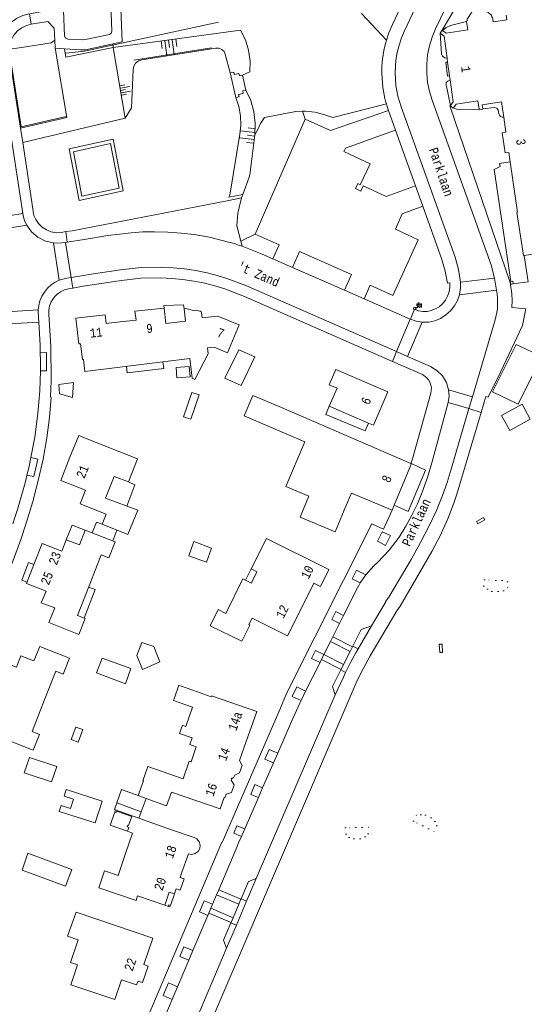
# Model space of a CAD drawing. Header units: metres. Extents: x 196790 to 198335, y 354523 to 356036.
# Tile 35 of 108: x 197560 to 197660, y 354627 to 354822. Entities that reach past the tile are written whole.
import ezdxf

# ---------------------------------------------------------------- set-up
doc = ezdxf.new("R2010")
doc.units = ezdxf.units.M
doc.linetypes.add('DGN Style 1', pattern=[1.160006, 0.00193, -1.158076])
doc.linetypes.add('DGN Style 2', pattern=[186.027128, 111.616277, -74.410851])
for name, color, linetype, lineweight in [('afdak', 252, 'DGN Style 2', 18), ('bij- of bedrijfsgebouw', 252, 'Continuous', 18), ('carport', 252, 'Continuous', 18), ('cultuurscheiding', 252, 'Continuous', 18), ('functiescheiding', 252, 'Continuous', 18), ('heg of haag', 252, 'Continuous', 18), ('hoofdgebouw', 252, 'Continuous', 18), ('hoofdgebouw maaiveld', 252, 'Continuous', 18), ('huisnummer BAG', 252, 'Continuous', 18), ('kant asfaltverharding', 252, 'Continuous', 18), ('kant klinkerverharding', 252, 'Continuous', 18), ('kant muur (extern)', 252, 'Continuous', 18), ('kant tegelverharding', 252, 'Continuous', 18), ('overbouw', 252, 'Continuous', 18), ('overig WOZ', 252, 'DGN Style 1', 18), ('raster', 252, 'Continuous', 18), ('straatnaam', 252, 'Continuous', 18), ('straatnaambord', 252, 'Continuous', 18), ('T22_berm', 252, 'DGN Style 2', 18), ('taludlijn', 252, 'Continuous', 18), ('taludsymbool', 252, 'Continuous', 18), ('toegangstrap', 252, 'Continuous', 18), ('tuinhuis', 252, 'DGN Style 2', 18), ('vlakafsluiter grijs', 252, 'DGN Style 2', 18), ('vlakafsluiter groen', 252, 'DGN Style 2', 18), ('zwembad', 252, 'DGN Style 2', 18)]:
    doc.layers.add(name, color=color, linetype=linetype, lineweight=lineweight)
doc.styles.add('Style-Courier New', font='cour.ttf')
doc.styles.add('Style-simplex', font='simplex.shx')

# ---------------------------------------------------------------- blocks, each defined once
blk = doc.blocks.new('S435')
at = {"layer": 'straatnaambord', "color": 7, "linetype": 'Continuous', "lineweight": 0}
blk.add_circle((0, 0), 0.263, dxfattribs=at)
blk.add_circle((0, 0), 0.263, dxfattribs=at)
at = {"layer": 'straatnaambord', "color": 7, "linetype": 'Continuous', "lineweight": 0, "style": 'Style-simplex', "width": 0.428569}
blk.add_text('stn', height=1.05, dxfattribs=at).set_placement((0.32, 0.18))
blk = doc.blocks.new('TA')
at = {"layer": 'taludsymbool', "linetype": 'Continuous', "lineweight": 0}
for p, q in [((-0.5, 0), (-0.5, -0.5)), ((-0.25, 0), (-0.25, -1)), ((0, 0), (0, -0.5)), ((0.25, 0), (0.25, -1)), ((0.5, 0), (0.5, -0.5))]:
    blk.add_line(p, q, dxfattribs=at)

msp = doc.modelspace()

# ---------------------------------------------------------------- linework, layer by layer
at = {"layer": 'afdak'}
for p, q in [((197592.76, 354743.623), (197594.418, 354748.463)), ((197595.856, 354747.971), (197594.198, 354743.131)), ((197594.418, 354748.463), (197595.856, 354747.971)), ((197594.198, 354743.131), (197592.76, 354743.623)), ((197606.169, 354713.467), (197605.026, 354711.233)), ((197570.49, 354679.606), (197571.397, 354682.103)), ((197571.397, 354682.103), (197572.789, 354681.598)), ((197572.789, 354681.598), (197571.883, 354679.101)), ((197571.883, 354679.101), (197570.49, 354679.606)), ((197579.114, 354665.237), (197579.264, 354665.661)), ((197584.363, 354665.315), (197583.912, 354664.016))]:
    msp.add_line(p, q, dxfattribs=at)
at = {"layer": 'afdak', "flags": 128}
for points in [[(197658.648, 354757.929), (197663.764, 354755.565), (197659.076, 354746.113), (197653.982, 354748.538), (197658.648, 354757.929)], [(197588.661, 354754.546), (197588.818, 354753.217), (197581.57, 354752.362), (197581.421, 354753.624)], [(197621.638, 354745.697), (197620.965, 354744.059), (197628.759, 354740.836), (197629.397, 354742.373)], [(197637.901, 354734.328), (197640.716, 354733.06), (197637.253, 354724.828), (197634.51, 354726.079)], [(197581.805, 354730.692), (197583.085, 354730.16), (197581.53, 354725.901)], [(197652.218, 354723.626), (197652.479, 354723.195), (197651.087, 354722.4), (197650.827, 354722.837), (197652.218, 354723.626)], [(197569.509, 354719.245), (197570.643, 354722.159), (197573.256, 354721.14)], [(197563.097, 354714.356), (197562.029, 354714.756), (197560.694, 354711.197), (197561.705, 354710.818)], [(197573.95, 354709.869), (197575.235, 354709.374), (197573.052, 354703.703)], [(197644.087, 354696.902), (197643.521, 354696.904), (197643.418, 354698.553), (197643.994, 354698.559), (197644.087, 354696.902)], [(197579.496, 354667.085), (197579.036, 354665.749), (197579.264, 354665.661)], [(197579.114, 354665.237), (197578.196, 354662.644), (197581.608, 354661.436)]]:
    msp.add_lwpolyline(points, dxfattribs=at)
at = {"layer": 'bij- of bedrijfsgebouw', "flags": 128}
for points in [[(197604.189, 354749.804), (197606.9, 354755.49), (197603.695, 354756.909), (197600.948, 354751.257), (197604.189, 354749.804)], [(197617.538, 354727.762), (197615.843, 354723.732), (197622.783, 354720.812), (197624.46, 354724.797)], [(197575.465, 354692.875), (197576.595, 354695.789), (197582.285, 354693.727), (197581.212, 354690.68), (197575.465, 354692.875)], [(197561.175, 354673.028), (197562.179, 354676.088), (197567.604, 354674.308), (197566.601, 354671.249), (197561.175, 354673.028)], [(197563.453, 354652.735), (197560.736, 354653.691), (197561.864, 354657.067), (197564.696, 354656.053)], [(197564.696, 354656.053), (197570.591, 354653.846), (197569.348, 354650.528), (197563.453, 354652.735)]]:
    msp.add_lwpolyline(points, dxfattribs=at)
at = {"layer": 'carport'}
for p, q in [((197578.741, 354719.002), (197579.537, 354721.131)), ((197579.496, 354667.085), (197580.429, 354669.714)), ((197580.429, 354669.714), (197583.748, 354668.507)), ((197584.363, 354665.315), (197579.496, 354667.085)), ((197585.316, 354667.937), (197584.363, 354665.315))]:
    msp.add_line(p, q, dxfattribs=at)
at = {"layer": 'carport', "flags": 128}
for points in [[(197588.919, 354765.177), (197588.866, 354765.674), (197592.753, 354765.837), (197592.852, 354765.023)], [(197576.594, 354722.308), (197575.494, 354722.748), (197574.636, 354720.602)]]:
    msp.add_lwpolyline(points, dxfattribs=at)
at = {"layer": 'cultuurscheiding'}
msp.add_line((197604.333, 354777.442), (197604.083, 354778.417), dxfattribs=at)
at = {"layer": 'cultuurscheiding', "flags": 128}
for points in [[(197560.644, 354816.82), (197566.535, 354817.76), (197567.229, 354818.278)], [(197616.304, 354804.193), (197616.891, 354804.208), (197618.756, 354804.019), (197620.583, 354803.595), (197622.327, 354802.949), (197632.945, 354805.705)], [(197606.853, 354799.546), (197607.382, 354800.45), (197607.988, 354801.758), (197608.772, 354802.947), (197615.031, 354804.16), (197616.304, 354804.193)], [(197604.083, 354778.417), (197603.298, 354781.483), (197603.494, 354784.018)]]:
    msp.add_lwpolyline(points, dxfattribs=at)
at = {"layer": 'functiescheiding'}
for p, q in [((197554.368, 354780.423), (197561.657, 354781.595)), ((197566.935, 354778.09), (197568.108, 354770.709)), ((197654.794, 354768.704), (197647.432, 354767.838)), ((197563.919, 354764.799), (197556.771, 354764.388)), ((197640.036, 354762.388), (197637.164, 354755.58)), ((197650.001, 354747.555), (197645.282, 354748.954)), ((197621.869, 354699.032), (197625.761, 354697.084)), ((197624.449, 354694.49), (197620.577, 354696.454)), ((197603.719, 354646.969), (197599.3, 354648.819)), ((197598.166, 354646.165), (197602.584, 354644.292))]:
    msp.add_line(p, q, dxfattribs=at)
at = {"layer": 'heg of haag'}
for p, q in [((197570.663, 354780.463), (197601.381, 354786.455)), ((197601.381, 354786.455), (197604.216, 354787.008))]:
    msp.add_line(p, q, dxfattribs=at)
at = {"layer": 'heg of haag', "flags": 128}
for points in [[(197569.426, 354815.722), (197573.097, 354816.101), (197599.645, 354821.893)], [(197560.644, 354816.82), (197558.245, 354816.506), (197558.285, 354815.554), (197560.555, 354801.144), (197569.483, 354803.14)]]:
    msp.add_lwpolyline(points, dxfattribs=at)
at = {"layer": 'hoofdgebouw'}
for p, q in [((197644.023, 354820.283), (197644.072, 354820.247)), ((197644.981, 354814.706), (197645.09, 354813.911)), ((197645.09, 354813.911), (197645.459, 354811.229)), ((197645.459, 354811.229), (197645.567, 354810.445)), ((197656.139, 354803.428), (197656.202, 354803.008)), ((197593.146, 354762.612), (197592.852, 354765.023)), ((197588.648, 354754.544), (197581.193, 354753.595)), ((197594.02, 354755.164), (197588.648, 354754.544)), ((197611.703, 354745.667), (197637.829, 354734.359)), ((197621.638, 354745.697), (197629.397, 354742.373)), ((197637.901, 354734.328), (197634.51, 354726.079)), ((197637.829, 354734.359), (197637.901, 354734.328)), ((197573.307, 354729.064), (197572.221, 354726.361)), ((197613.049, 354729.822), (197617.599, 354727.908)), ((197617.599, 354727.908), (197617.538, 354727.762)), ((197634.51, 354726.079), (197634.103, 354725.088)), ((197624.46, 354724.797), (197624.54, 354724.988)), ((197576.594, 354722.308), (197581.714, 354720.26)), ((197590.921, 354687.887), (197591.796, 354690.376)), ((197592.169, 354690.245), (197591.796, 354690.376)), ((197592.169, 354690.245), (197594.6, 354689.39)), ((197593.172, 354682.228), (197594.505, 354686.021)), ((197583.748, 354668.507), (197585.316, 354667.937)), ((197582.526, 354664.507), (197582.469, 354664.346)), ((197583.912, 354664.016), (197582.526, 354664.507))]:
    msp.add_line(p, q, dxfattribs=at)
at = {"layer": 'hoofdgebouw', "flags": 128}
for points in [[(197648.842, 354822.02), (197648.832, 354822.092), (197648.984, 354822.124), (197648.953, 354822.487), (197650.104, 354824.167), (197652.19, 354824.495), (197653.763, 354823.248), (197653.826, 354822.83), (197654.001, 354822.889), (197654.008, 354822.836)], [(197654.008, 354822.836), (197654.126, 354821.918), (197656.842, 354822.333), (197656.715, 354823.241)], [(197644.072, 354820.247), (197644.8, 354819.709), (197649.08, 354820.383), (197648.842, 354822.02)], [(197643.643, 354819.66), (197643.581, 354819.706), (197644.023, 354820.283)], [(197643.643, 354819.66), (197644.372, 354819.129), (197644.981, 354814.706)], [(197645.567, 354810.445), (197646.17, 354806.06), (197645.67, 354805.358)], [(197645.634, 354805.275), (197645.619, 354805.287), (197645.67, 354805.358)], [(197646.24, 354804.861), (197646.206, 354804.814), (197645.634, 354805.275)], [(197651.367, 354804.595), (197651.108, 354806.246), (197646.767, 354805.597), (197646.24, 354804.861)], [(197656.139, 354803.428), (197655.745, 354806.051), (197651.945, 354805.487), (197652.073, 354804.686)], [(197652.073, 354804.686), (197652.083, 354804.622), (197651.38, 354804.51), (197651.367, 354804.595)], [(197656.202, 354803.008), (197656.65, 354800.031), (197655.897, 354799.901), (197656.498, 354795.94), (197657.221, 354796.053), (197657.497, 354794.177)], [(197660.237, 354775.626), (197660.107, 354775.606), (197658.828, 354784.148), (197658.971, 354784.169), (197657.497, 354794.177)], [(197690.715, 354780.293), (197690.661, 354780.285), (197690.624, 354780.532), (197668.57, 354777.155), (197668.608, 354776.908), (197660.237, 354775.626)], [(197580.203, 354762.459), (197583.343, 354762.812), (197583.116, 354764.54), (197588.919, 354765.177), (197589.241, 354762.139), (197593.15, 354762.582), (197593.146, 354762.612)], [(197592.852, 354765.023), (197593.171, 354765.072), (197594.726, 354764.705), (197595.036, 354764.745), (197596.014, 354764.569), (197596.22, 354764.457), (197596.321, 354764.245), (197596.449, 354763.247), (197599.564, 354763.572), (197603.753, 354761.86), (197601.476, 354756.322), (197598.782, 354757.399), (197597.492, 354757.309), (197597.614, 354756.123), (197595.002, 354751.048), (197594.452, 354751.298), (197594.02, 354755.164)], [(197580.203, 354762.459), (197577.39, 354762.142), (197577.193, 354763.831), (197571.422, 354763.158), (197572.016, 354758.063), (197572.344, 354758.101), (197572.698, 354754.95), (197572.897, 354754.973)], [(197581.193, 354753.595), (197573.182, 354752.576), (197572.897, 354754.973)], [(197629.397, 354742.373), (197630.407, 354741.94), (197633.26, 354748.598), (197622.901, 354753.02), (197621.615, 354749.941)], [(197621.615, 354749.941), (197623.184, 354749.286), (197621.638, 354745.697)], [(197609.972, 354741.584), (197604.739, 354743.804), (197606.452, 354747.842), (197611.703, 354745.667)], [(197613.049, 354729.822), (197616.808, 354738.684), (197609.972, 354741.584)], [(197574.745, 354738.794), (197571.959, 354739.905), (197570.236, 354735.586)], [(197574.745, 354738.794), (197583.591, 354735.266), (197581.805, 354730.692), (197579.01, 354731.807), (197577.283, 354727.478)], [(197573.307, 354729.064), (197568.413, 354731.016), (197570.236, 354735.586)], [(197577.283, 354727.478), (197583.696, 354725.096), (197581.714, 354720.26)], [(197634.103, 354725.088), (197626.017, 354728.499), (197624.54, 354724.988)], [(197576.594, 354722.308), (197577.388, 354724.294), (197572.221, 354726.361)], [(197574.16, 354710.405), (197576.446, 354716.247), (197577.937, 354715.666), (197579.172, 354718.834), (197573.256, 354721.14), (197572.11, 354718.201), (197569.509, 354719.245), (197568.632, 354716.991), (197564.726, 354718.502), (197563.215, 354714.657)], [(197616.758, 354706.975), (197618.581, 354710.622), (197619.922, 354709.962), (197621.573, 354713.323), (197609.195, 354719.516), (197606.169, 354713.467)], [(197563.215, 354714.657), (197561.595, 354710.537), (197565.501, 354709.019), (197564.545, 354706.719), (197567.245, 354705.748), (197566.073, 354702.837), (197571.954, 354700.47), (197573.227, 354703.633), (197571.743, 354704.231), (197574.16, 354710.405)], [(197606.169, 354713.467), (197607.297, 354712.903), (197606.297, 354710.81)], [(197605.026, 354711.233), (197604.478, 354711.502), (197601.105, 354704.636), (197599.579, 354705.386), (197598.014, 354702.2), (197604.305, 354699.109), (197605.875, 354702.304), (197605.669, 354702.405), (197606.323, 354703.721), (197613.371, 354700.198), (197616.758, 354706.975)], [(197606.297, 354710.81), (197606.219, 354710.647), (197605.026, 354711.233)], [(197554.177, 354691.642), (197555.685, 354695.506), (197559.608, 354693.987), (197560.483, 354696.24), (197563.1, 354695.217), (197564.257, 354698.096), (197570.13, 354695.736), (197568.862, 354692.581), (197567.396, 354693.17), (197565.118, 354687.331)], [(197604.788, 354678.121), (197607.262, 354685.162), (197598.309, 354688.309), (197598.239, 354688.111), (197594.6, 354689.39)], [(197557.077, 354679.844), (197562.96, 354677.508), (197564.207, 354680.649), (197562.739, 354681.233), (197565.118, 354687.331)], [(197590.921, 354687.887), (197590.731, 354687.347), (197594.505, 354686.021)], [(197593.172, 354682.228), (197592.53, 354682.454), (197591.96, 354680.831), (197594.432, 354679.962), (197593.968, 354678.642), (197595.269, 354678.184), (197594.225, 354675.212)], [(197604.788, 354678.121), (197603.854, 354675.464), (197604.333, 354674.464), (197603.818, 354672.998), (197602.893, 354672.547), (197602.674, 354672.03), (197602.581, 354672.043), (197602.568, 354672.007)], [(197583.748, 354668.507), (197584.773, 354671.422), (197584.669, 354671.459), (197585.658, 354674.27), (197592.639, 354671.816), (197593.876, 354675.335), (197594.225, 354675.212)], [(197585.316, 354667.937), (197589.376, 354666.46), (197590.352, 354669.17), (197599.978, 354665.884), (197600.784, 354668.152), (197600.951, 354668.091), (197601.189, 354668.789), (197602.245, 354669.119), (197602.775, 354670.643), (197602.179, 354671.586), (197602.338, 354672.023), (197602.538, 354671.926), (197602.568, 354672.007)], [(197581.608, 354661.436), (197581.882, 354662.209), (197581.571, 354662.319), (197581.681, 354662.631), (197581.841, 354662.574), (197582.469, 354664.346)], [(197592.37, 354653.116), (197593.709, 354656.939), (197594.358, 354656.835), (197595.05, 354657.004), (197595.616, 354657.436), (197595.942, 354658.006), (197596.034, 354658.656), (197595.852, 354659.345), (197595.408, 354659.903), (197594.832, 354660.218), (197590.336, 354661.741), (197583.912, 354664.016)], [(197581.608, 354661.436), (197582.639, 354661.072), (197581.256, 354657.052)], [(197581.256, 354657.052), (197579.753, 354652.679), (197577.106, 354653.589), (197575.948, 354650.223), (197583.325, 354647.687), (197583.647, 354648.624), (197589.018, 354646.778)], [(197590.955, 354649.03), (197591.284, 354649.987), (197592.094, 354649.729), (197592.863, 354652.007), (197592.079, 354652.284), (197592.37, 354653.116)], [(197571.484, 354645.394), (197569.754, 354640.62), (197571.849, 354639.918), (197570.331, 354635.385), (197571.715, 354634.921), (197570.393, 354630.977), (197579.145, 354628.044), (197580.463, 354631.975), (197583.435, 354630.973), (197583.738, 354631.679), (197584.611, 354631.428), (197585.742, 354634.715), (197584.895, 354635.006), (197586.671, 354640.232), (197571.484, 354645.394)]]:
    msp.add_lwpolyline(points, dxfattribs=at)
at = {"layer": 'hoofdgebouw maaiveld', "flags": 128}
msp.add_lwpolyline([(197589.018, 354646.778), (197589.915, 354649.388), (197590.955, 354649.03)], dxfattribs=at)
at = {"layer": 'kant asfaltverharding'}
for p, q in [((197616.871, 354802.628), (197606.958, 354779.807)), ((197560.882, 354783.903), (197554.001, 354782.794)), ((197569.35, 354778.192), (197569.675, 354778.244)), ((197570.456, 354771.262), (197569.35, 354778.192)), ((197601.677, 354778.275), (197597.915, 354779.211)), ((197614.369, 354773.224), (197610.462, 354774.942)), ((197624.653, 354768.703), (197614.369, 354773.224)), ((197654.362, 354771.129), (197647.64, 354770.337)), ((197628.521, 354767.002), (197624.653, 354768.703)), ((197637.682, 354762.974), (197628.521, 354767.002)), ((197557.072, 354761.996), (197564.038, 354762.413)), ((197634.963, 354756.563), (197637.682, 354762.974)), ((197649.316, 354745.238), (197645.213, 354746.479)), ((197628.87, 354712.293), (197627.779, 354710.692)), ((197624.48, 354704.224), (197623.681, 354702.637)), ((197623.681, 354702.637), (197622.335, 354699.961)), ((197622.335, 354699.961), (197626.243, 354698.037)), ((197626.243, 354698.037), (197626.298, 354698.146)), ((197619.793, 354694.874), (197616.949, 354689.186)), ((197620.109, 354695.506), (197619.793, 354694.874)), ((197623.968, 354693.54), (197620.109, 354695.506)), ((197623.911, 354693.428), (197623.968, 354693.54)), ((197607.137, 354652.047), (197622.807, 354688.458)), ((197616.949, 354689.186), (197616.029, 354687.346)), ((197611.421, 354676.925), (197610.585, 354675.005)), ((197610.585, 354675.005), (197608.418, 354670.024)), ((197608.418, 354670.024), (197607.582, 354668.106)), ((197607.582, 354668.106), (197604.882, 354661.901)), ((197599.72, 354649.801), (197604.13, 354647.94)), ((197604.13, 354647.94), (197604.157, 354648.005)), ((197597.549, 354644.72), (197597.751, 354645.195)), ((197602.177, 354643.33), (197597.751, 354645.195)), ((197594.603, 354637.791), (197597.549, 354644.72)), ((197602.146, 354643.257), (197602.177, 354643.33)), ((197569.933, 354564.335), (197601.282, 354638.271)), ((197593.783, 354635.862), (197594.603, 354637.791)), ((197591.539, 354630.584), (197593.783, 354635.862)), ((197590.475, 354628.081), (197591.539, 354630.584)), ((197587.89, 354622), (197590.475, 354628.081))]:
    msp.add_line(p, q, dxfattribs=at)
at = {"layer": 'kant asfaltverharding', "flags": 128}
for points in [[(197647.64, 354770.337), (197647.275, 354772.855), (197646.576, 354775.302), (197635.883, 354805.075), (197635.247, 354807.175), (197634.849, 354809.333), (197634.678, 354811.844), (197634.833, 354814.357), (197635.093, 354815.855), (197635.452, 354817.333), (197635.922, 354818.779), (197636.51, 354820.18), (197640.701, 354829.09)], [(197654.362, 354771.129), (197654.06, 354772.341), (197653.774, 354773.562), (197641.999, 354806.414), (197641.479, 354808.122), (197641.121, 354809.897), (197640.939, 354811.717), (197640.937, 354813.555), (197641.118, 354815.384), (197641.477, 354817.177), (197642.006, 354818.909), (197642.69, 354820.558), (197645.63, 354826.776)], [(197568.421, 354824.682), (197562.207, 354823.529), (197560.903, 354823.204), (197559.611, 354822.606), (197558.413, 354821.731), (197557.397, 354820.608), (197556.633, 354819.3), (197556.159, 354817.895), (197555.979, 354816.482), (197556.062, 354815.141), (197560.882, 354783.903)], [(197633.385, 354804.39), (197621.884, 354800.365), (197616.871, 354802.628)], [(197638.741, 354789.388), (197632.911, 354787.332), (197628.349, 354789.406), (197627.872, 354788.369), (197626.805, 354788.864), (197627.278, 354789.871), (197627.732, 354789.633), (197629.735, 354793.783), (197624.523, 354796.234), (197624.848, 354796.875), (197632.014, 354799.475), (197634.784, 354800.471)], [(197628.521, 354767.002), (197629.71, 354769.734), (197634.258, 354767.647), (197639.225, 354778.729), (197634.762, 354780.823), (197636.075, 354783.872), (197640.17, 354785.385)], [(197569.675, 354778.244), (197573.05, 354778.781), (197577.713, 354779.561), (197582.343, 354780.131), (197584.672, 354780.271), (197587.004, 354780.306), (197589.634, 354780.234), (197592.259, 354780.057), (197594.873, 354779.754), (197597.465, 354779.304), (197597.915, 354779.211)], [(197602.983, 354777.885), (197602.332, 354778.084), (197601.677, 354778.275)], [(197604.333, 354777.442), (197603.657, 354777.669), (197602.983, 354777.885)], [(197606.958, 354779.807), (197611.666, 354777.737), (197610.462, 354774.942)], [(197604.333, 354777.442), (197608.318, 354775.885), (197610.462, 354774.942)], [(197614.369, 354773.224), (197615.705, 354776.411), (197626.004, 354771.828), (197624.653, 354768.703)], [(197570.456, 354771.262), (197572.923, 354771.655), (197574.436, 354771.902), (197580.251, 354772.789), (197584.314, 354773.23), (197588.4, 354773.299), (197590.678, 354773.175), (197592.947, 354772.947), (197595.203, 354772.61), (197597.44, 354772.161), (197599.396, 354771.666), (197601.324, 354771.073), (197605.087, 354769.623), (197634.963, 354756.563)], [(197564.038, 354762.413), (197564.31, 354757.849), (197564.354, 354756.307)], [(197564.354, 354756.307), (197564.375, 354754.793), (197564.366, 354752.756)], [(197564.366, 354752.756), (197564.233, 354748.76), (197563.871, 354744.254), (197563.235, 354739.572), (197562.486, 354735.518)], [(197628.87, 354712.293), (197630.446, 354714.048), (197631.235, 354714.805), (197633.474, 354717.193), (197635.478, 354719.781), (197636.827, 354721.904), (197638.018, 354724.119), (197639.088, 354726.38), (197640.038, 354728.695), (197641.071, 354731.577), (197641.957, 354734.508), (197645.213, 354746.479)], [(197630.031, 354702.144), (197632.871, 354706.931), (197632.752, 354707.027), (197633.419, 354707.854), (197637.832, 354715.291), (197639.742, 354718.681), (197641.512, 354722.147), (197642.865, 354725.045), (197644.086, 354728.001), (197644.996, 354730.596), (197645.402, 354731.91), (197645.778, 354733.232), (197649.316, 354745.238)], [(197561.707, 354732.051), (197562.046, 354733.487), (197562.486, 354735.518)], [(197561.707, 354732.051), (197561.46, 354731.059), (197561.202, 354730.069), (197559.816, 354725.269), (197559.359, 354723.835), (197558.886, 354722.406)], [(197624.48, 354704.224), (197627.23, 354709.691), (197627.496, 354710.196), (197627.779, 354710.692)], [(197626.298, 354698.146), (197627.962, 354701.46), (197630.031, 354702.144)], [(197622.807, 354688.458), (197622.267, 354690.164), (197623.911, 354693.428)], [(197611.421, 354676.925), (197614.156, 354683.208), (197615.785, 354686.858), (197616.029, 354687.346)], [(197604.882, 354661.901), (197604.359, 354660.7), (197604.215, 354660.387)], [(197599.72, 354649.801), (197603.143, 354657.924), (197603.668, 354659.16), (197604.215, 354660.387)], [(197604.157, 354648.005), (197605.61, 354651.441), (197607.137, 354652.047)], [(197601.282, 354638.271), (197600.676, 354639.826), (197602.146, 354643.257)]]:
    msp.add_lwpolyline(points, dxfattribs=at)
at = {"layer": 'kant klinkerverharding'}
for p, q in [((197654.362, 354771.129), (197654.794, 354768.704)), ((197658.086, 354769.955), (197661.044, 354770.412)), ((197637.744, 354762.947), (197637.682, 354762.974)), ((197637.164, 354755.58), (197634.963, 354756.563)), ((197650.001, 354747.555), (197649.316, 354745.238)), ((197622.335, 354699.961), (197621.869, 354699.032)), ((197621.869, 354699.032), (197620.577, 354696.454)), ((197626.243, 354698.037), (197625.761, 354697.084)), ((197627.356, 354697.617), (197626.298, 354698.146)), ((197620.577, 354696.454), (197620.109, 354695.506)), ((197625.761, 354697.084), (197624.449, 354694.49)), ((197624.449, 354694.49), (197623.968, 354693.54)), ((197623.911, 354693.428), (197624.845, 354692.94)), ((197599.72, 354649.801), (197599.3, 354648.819)), ((197599.3, 354648.819), (197598.507, 354646.963)), ((197605.224, 354647.544), (197603.215, 354642.815)), ((197604.13, 354647.94), (197603.719, 354646.969)), ((197604.157, 354648.005), (197605.224, 354647.544)), ((197598.166, 354646.165), (197597.751, 354645.195)), ((197598.507, 354646.963), (197598.166, 354646.165)), ((197603.719, 354646.969), (197602.584, 354644.292)), ((197603.215, 354642.815), (197602.146, 354643.257)), ((197602.584, 354644.292), (197602.177, 354643.33))]:
    msp.add_line(p, q, dxfattribs=at)
at = {"layer": 'kant klinkerverharding', "flags": 128}
for points in [[(197578.522, 354827.832), (197578.306, 354827.617), (197578.234, 354827.321), (197578.538, 354820.098), (197578.408, 354819.689), (197578.045, 354819.46), (197573.634, 354818.505), (197572.666, 354818.385), (197569.793, 354818.526), (197569.364, 354818.716), (197569.173, 354819.145), (197568.925, 354824.176), (197568.77, 354824.526), (197568.421, 354824.682)], [(197567.299, 354816.693), (197569.588, 354802.997), (197560.423, 354800.857)], [(197560.857, 354798.042), (197581.201, 354802.849), (197578.81, 354816.858), (197569.402, 354814.934), (197569.134, 354816.579)], [(197561.657, 354781.595), (197561.276, 354782.376), (197560.996, 354783.198), (197560.882, 354783.903)], [(197566.935, 354778.09), (197565.361, 354778.462), (197563.876, 354779.211), (197562.61, 354780.289), (197561.657, 354781.595)], [(197566.935, 354778.09), (197567.782, 354778.043), (197568.628, 354778.098), (197569.35, 354778.192)], [(197563.919, 354764.799), (197564.027, 354765.714), (197564.269, 354766.633), (197564.645, 354767.526), (197565.152, 354768.364), (197565.776, 354769.12), (197566.494, 354769.772), (197567.281, 354770.304), (197568.108, 354770.709)], [(197568.108, 354770.709), (197569.586, 354771.123), (197570.456, 354771.262)], [(197647.64, 354770.337), (197647.645, 354769.1), (197647.443, 354767.88), (197647.432, 354767.838)], [(197650.001, 354747.555), (197654.52, 354762.844), (197654.944, 354764.981), (197654.975, 354767.16), (197654.894, 354767.933), (197654.794, 354768.704)], [(197647.432, 354767.838), (197647.032, 354766.69), (197646.447, 354765.625), (197645.677, 354764.647), (197644.758, 354763.807), (197643.707, 354763.138), (197642.553, 354762.67), (197641.334, 354762.417), (197640.09, 354762.384), (197640.036, 354762.388)], [(197564.038, 354762.413), (197563.911, 354764.427), (197563.919, 354764.799)], [(197640.036, 354762.388), (197638.866, 354762.571), (197637.744, 354762.947)], [(197637.164, 354755.58), (197641.671, 354753.578), (197642.959, 354752.808), (197644.054, 354751.717), (197644.847, 354750.39), (197645.282, 354748.954)], [(197645.213, 354746.479), (197645.371, 354747.713), (197645.282, 354748.954)], [(197624.845, 354692.94), (197625.806, 354694.887), (197626.863, 354696.783), (197627.356, 354697.617)]]:
    msp.add_lwpolyline(points, dxfattribs=at)
at = {"layer": 'kant muur (extern)'}
for p, q in [((197660.237, 354775.626), (197661.044, 354770.412)), ((197579.114, 354665.237), (197579.264, 354665.661)), ((197579.264, 354665.661), (197582.526, 354664.507))]:
    msp.add_line(p, q, dxfattribs=at)
at = {"layer": 'kant muur (extern)', "flags": 128}
for points in [[(197658.086, 354769.955), (197657.65, 354769.878), (197657.534, 354770.441), (197657.629, 354770.457)], [(197657.629, 354770.457), (197657.987, 354770.517), (197658.086, 354769.955)], [(197660.618, 354765.042), (197659.934, 354761.755), (197655.652, 354752.581), (197653.096, 354747.539)], [(197653.096, 354747.539), (197652.676, 354747.648), (197651.743, 354744.504)], [(197651.743, 354744.504), (197646.929, 354728.291), (197646.298, 354726.484), (197645.1, 354723.412), (197644.094, 354721.089)], [(197644.094, 354721.089), (197643.751, 354720.248), (197641.953, 354716.918), (197638.039, 354710.198), (197635.655, 354706.099), (197635.052, 354705.12)], [(197582.469, 354664.346), (197579.471, 354665.407), (197579.378, 354665.143), (197579.114, 354665.237)], [(197589.746, 354646.527), (197589.853, 354646.839), (197590.165, 354646.732)]]:
    msp.add_lwpolyline(points, dxfattribs=at)
at = {"layer": 'kant tegelverharding'}
for p, q in [((197567.229, 354818.278), (197567.299, 354816.693)), ((197569.134, 354816.579), (197567.299, 354816.693)), ((197633.385, 354804.39), (197634.784, 354800.471)), ((197560.857, 354798.042), (197560.423, 354800.857)), ((197634.784, 354800.471), (197638.741, 354789.388)), ((197638.741, 354789.388), (197640.17, 354785.385)), ((197630.031, 354702.144), (197627.356, 354697.617)), ((197607.137, 354652.047), (197605.224, 354647.544)), ((197603.215, 354642.815), (197601.282, 354638.271))]:
    msp.add_line(p, q, dxfattribs=at)
at = {"layer": 'kant tegelverharding', "flags": 128}
for points in [[(197569.134, 354816.579), (197572.294, 354816.383), (197573.325, 354816.414), (197580.558, 354817.984), (197580.27, 354826.293), (197584.21, 354828.365), (197588.027, 354830.656), (197589.018, 354825.992)], [(197635.696, 354824.634), (197634.152, 354821.38), (197633.455, 354819.732), (197632.995, 354818.319)], [(197567.229, 354818.278), (197567.122, 354820.689), (197565.811, 354822.021), (197562.535, 354821.455), (197561.605, 354821.206), (197560.686, 354820.764), (197559.837, 354820.128), (197559.119, 354819.317), (197558.579, 354818.378), (197558.246, 354817.371), (197558.12, 354816.359), (197558.18, 354815.398), (197560.423, 354800.857)], [(197632.945, 354805.705), (197632.791, 354806.233), (197632.649, 354806.764), (197632.238, 354808.939), (197632.027, 354811.731), (197632.047, 354813.132), (197632.18, 354814.527), (197632.47, 354816.237), (197632.872, 354817.925)], [(197632.995, 354818.319), (197632.901, 354818.03), (197632.872, 354817.925)], [(197645.459, 354811.229), (197645.091, 354811.186), (197644.709, 354813.911), (197645.09, 354813.911)], [(197632.945, 354805.705), (197633.113, 354805.173), (197633.385, 354804.39)], [(197645.634, 354805.275), (197645.501, 354805.25), (197657.496, 354770.24), (197657.785, 354768.019), (197657.876, 354766.649), (197657.845, 354765.277), (197660.618, 354765.042)], [(197569.675, 354778.244), (197569.378, 354780.332), (197568.486, 354780.145), (197567.522, 354780.125), (197566.534, 354780.297), (197565.582, 354780.669), (197564.723, 354781.225), (197564.007, 354781.926), (197563.46, 354782.721), (197563.091, 354783.554), (197560.857, 354798.042)], [(197570.087, 354796.729), (197572.043, 354786.54), (197580.765, 354788.454), (197578.805, 354798.64), (197570.087, 354796.729)], [(197578.271, 354797.825), (197570.897, 354796.185), (197572.571, 354787.354), (197579.96, 354788.988), (197578.271, 354797.825)], [(197657.497, 354794.177), (197655.374, 354793.851), (197655.509, 354793.276), (197654.33, 354792.676), (197657.629, 354770.457)], [(197637.744, 354762.947), (197638.548, 354764.934), (197639.338, 354764.658), (197640.164, 354764.519), (197641.002, 354764.525), (197641.825, 354764.68), (197642.655, 354764.998), (197643.415, 354765.458), (197644.084, 354766.043), (197644.641, 354766.735), (197645.083, 354767.535), (197645.382, 354768.398), (197645.524, 354769.301), (197645.505, 354770.215), (197645.059, 354770.128), (197644.633, 354772.491), (197643.951, 354774.794), (197640.17, 354785.385)], [(197570.794, 354769.141), (197572.839, 354769.505), (197580.466, 354770.679), (197584.308, 354771.108), (197588.174, 354771.186), (197590.39, 354771.071), (197592.599, 354770.854), (197594.794, 354770.531), (197596.971, 354770.098), (197598.977, 354769.594), (197600.955, 354768.989), (197604.813, 354767.502), (197634.131, 354754.601)], [(197567.244, 354767.454), (197567.645, 354767.88), (197568.376, 354768.408), (197569.163, 354768.779), (197569.962, 354768.993), (197570.794, 354769.141)], [(197542.896, 354674.063), (197559.207, 354715.869), (197560.486, 354719.297), (197561.644, 354722.737), (197562.872, 354726.839), (197563.955, 354730.982), (197564.905, 354735.212), (197565.676, 354739.479), (197566.19, 354743.492), (197566.515, 354747.524), (197566.351, 354747.571), (197566.514, 354750.78), (197566.456, 354757.61), (197566.026, 354763.914), (197566.034, 354764.741), (197566.197, 354765.596), (197566.525, 354766.436), (197567.015, 354767.212), (197567.244, 354767.454)], [(197564.366, 354752.756), (197565.566, 354752.748), (197565.561, 354756.354), (197564.354, 354756.307)], [(197634.131, 354754.601), (197640.1, 354751.975), (197640.953, 354751.37), (197641.309, 354750.945), (197641.588, 354750.455), (197641.773, 354749.923), (197641.86, 354749.376), (197641.755, 354748.335), (197638.155, 354735.276), (197637.829, 354734.359)], [(197562.486, 354735.518), (197563.85, 354735.237), (197563.041, 354731.749), (197561.707, 354732.051)], [(197634.103, 354725.088), (197632.37, 354721.366), (197630.039, 354722.372), (197613.137, 354688.73), (197611.863, 354685.687), (197600.424, 354659.23), (197600.353, 354659.262), (197565.242, 354576.367), (197560.373, 354565.175)], [(197632.798, 354718.117), (197631.197, 354718.928), (197632.142, 354720.802), (197633.79, 354720.115), (197632.798, 354718.117)], [(197627.779, 354710.692), (197626.146, 354711.496), (197627.015, 354713.239), (197628.87, 354712.293)], [(197573.343, 354560.488), (197572.142, 354562.748), (197627.154, 354691.311), (197628.394, 354693.795), (197629.754, 354696.216), (197635.052, 354705.12)], [(197623.681, 354702.637), (197622.126, 354703.412), (197622.921, 354705.023), (197624.48, 354704.224)], [(197619.793, 354694.874), (197618.101, 354695.665), (197618.904, 354697.28), (197620.577, 354696.454)], [(197622.807, 354688.458), (197624.426, 354692.009), (197624.845, 354692.94)], [(197616.949, 354689.186), (197615.173, 354690.049), (197614.273, 354688.167), (197616.029, 354687.346)], [(197610.585, 354675.005), (197608.884, 354675.714), (197609.693, 354677.655), (197611.421, 354676.925)], [(197607.582, 354668.106), (197606.048, 354668.751), (197606.856, 354670.704), (197608.418, 354670.024)], [(197604.215, 354660.387), (197602.701, 354661.032), (197603.336, 354662.534), (197604.882, 354661.901)], [(197597.549, 354644.72), (197595.896, 354645.432), (197596.808, 354647.649), (197598.507, 354646.963)], [(197593.783, 354635.862), (197592.01, 354636.623), (197592.804, 354638.544), (197594.603, 354637.791)], [(197590.475, 354628.081), (197588.685, 354628.869), (197589.748, 354631.351), (197591.539, 354630.584)]]:
    msp.add_lwpolyline(points, dxfattribs=at)
at = {"layer": 'overbouw'}
for p, q in [((197590.165, 354646.732), (197590.955, 354649.03)), ((197589.018, 354646.778), (197589.746, 354646.527))]:
    msp.add_line(p, q, dxfattribs=at)
at = {"layer": 'overbouw', "flags": 128}
msp.add_lwpolyline([(197590.165, 354646.732), (197590.058, 354646.42), (197589.746, 354646.527)], dxfattribs=at)
at = {"layer": 'overig WOZ', "flags": 128}
for points in [[(197652.423, 354711.284), (197652.271, 354709.891), (197652.977, 354709.826), (197652.974, 354709.034), (197656.167, 354708.933), (197656.222, 354709.706), (197656.943, 354709.69), (197656.94, 354711.09), (197652.423, 354711.284)], [(197638.309, 354663.424), (197638.897, 354664.612), (197639.566, 354664.293), (197639.94, 354665.039), (197642.681, 354663.638), (197642.367, 354662.938), (197642.995, 354662.574), (197642.405, 354661.364), (197638.309, 354663.424)], [(197624.856, 354662.085), (197624.964, 354660.681), (197625.557, 354660.686), (197625.572, 354659.862), (197628.725, 354659.989), (197628.713, 354660.795), (197629.337, 354660.818), (197629.417, 354662.229), (197624.856, 354662.085)]]:
    msp.add_lwpolyline(points, dxfattribs=at)
at = {"layer": 'raster'}
msp.add_line((197582.868, 354814.315), (197598.281, 354816.787), dxfattribs=at)
at = {"layer": 'raster', "flags": 128}
for points in [[(197648.842, 354822.02), (197645.665, 354821.209), (197644.798, 354820.845), (197644.072, 354820.247)], [(197643.643, 354819.66), (197643.894, 354815.607), (197644.09, 354815.109), (197644.54, 354814.821), (197644.981, 354814.706)], [(197645.67, 354805.358), (197644.779, 354809.45), (197644.827, 354809.887), (197645.127, 354810.207), (197645.567, 354810.445)], [(197651.367, 354804.595), (197647.536, 354804.55), (197646.868, 354804.624), (197646.24, 354804.861)], [(197652.073, 354804.686), (197654.4, 354804.95), (197654.871, 354804.824), (197655.13, 354804.412), (197655.262, 354803.713), (197655.372, 354803.424), (197655.595, 354803.178), (197655.894, 354803.033), (197656.202, 354803.008)]]:
    msp.add_lwpolyline(points, dxfattribs=at)
at = {"layer": 'T22_berm'}
msp.add_line((197570.663, 354780.463), (197569.378, 354780.332), dxfattribs=at)
at = {"layer": 'taludlijn'}
for p, q in [((197604.467, 354787.695), (197605.755, 354791.165)), ((197601.722, 354787.168), (197604.467, 354787.695)), ((197604.216, 354787.008), (197604.467, 354787.695)), ((197604.216, 354787.008), (197603.494, 354784.018))]:
    msp.add_line(p, q, dxfattribs=at)
at = {"layer": 'taludlijn', "flags": 128}
for points in [[(197578.81, 354816.858), (197604.041, 354820.313), (197604.991, 354818.386), (197605.628, 354816.304), (197605.92, 354814.147), (197605.863, 354811.999), (197604.447, 354811.342)], [(197581.201, 354802.849), (197582.444, 354804.857), (197582.729, 354812.466), (197582.868, 354813.136), (197583.248, 354813.756), (197583.82, 354814.206), (197584.469, 354814.422), (197599.168, 354816.713), (197599.745, 354816.701), (197600.318, 354816.468), (197600.764, 354816.04), (197601.011, 354815.518), (197602.016, 354811.823)], [(197605.755, 354791.165), (197605.899, 354791.62), (197606.853, 354799.546), (197606.947, 354801.82), (197606.68, 354804.109), (197606.054, 354806.327), (197605.099, 354808.393)], [(197601.722, 354787.168), (197601.92, 354787.581), (197603.931, 354799.632), (197604.108, 354801.467), (197604.028, 354803.327), (197603.689, 354805.158), (197603.104, 354806.906)]]:
    msp.add_lwpolyline(points, dxfattribs=at)
at = {"layer": 'toegangstrap'}
for p, q in [((197603.104, 354806.906), (197602.016, 354811.823)), ((197604.447, 354811.342), (197605.099, 354808.393))]:
    msp.add_line(p, q, dxfattribs=at)
at = {"layer": 'toegangstrap', "flags": 128}
for points in [[(197602.016, 354811.823), (197602.686, 354811.964), (197602.783, 354811.479), (197603.734, 354811.685), (197603.827, 354811.205), (197604.447, 354811.342)], [(197605.099, 354808.393), (197604.479, 354808.247), (197604.576, 354807.761), (197603.644, 354807.539), (197603.757, 354807.062), (197603.104, 354806.906)]]:
    msp.add_lwpolyline(points, dxfattribs=at)
at = {"layer": 'tuinhuis'}
for p, q in [((197591.251, 354753.385), (197593.856, 354753.605)), ((197591.423, 354751.347), (197591.251, 354753.385)), ((197593.856, 354753.605), (197594.028, 354751.567)), ((197594.028, 354751.567), (197591.423, 354751.347)), ((197568.004, 354749.995), (197570.935, 354750.414)), ((197568.172, 354748.204), (197568.004, 354749.995)), ((197570.935, 354750.414), (197570.701, 354747.463)), ((197570.701, 354747.463), (197568.172, 354748.204)), ((197593.76, 354716.079), (197594.767, 354718.87)), ((197594.767, 354718.87), (197598.302, 354717.595)), ((197598.302, 354717.595), (197597.295, 354714.803)), ((197597.295, 354714.803), (197593.76, 354716.079))]:
    msp.add_line(p, q, dxfattribs=at)
at = {"layer": 'tuinhuis', "flags": 128}
for points in [[(197655.791, 354743.867), (197659.837, 354746.095), (197661.447, 354743.126), (197657.41, 354740.936), (197655.791, 354743.867)], [(197584.629, 354693.478), (197583.509, 354696.288), (197584.477, 354698.843), (197586.846, 354698.066), (197588.032, 354695.03), (197584.629, 354693.478)]]:
    msp.add_lwpolyline(points, dxfattribs=at)
at = {"layer": 'vlakafsluiter grijs'}
for p, q in [((197644.023, 354820.283), (197647.348, 354825.957)), ((197562.535, 354821.455), (197562.207, 354823.529)), ((197570.794, 354769.141), (197570.456, 354771.262)), ((197634.131, 354754.601), (197634.963, 354756.563)), ((197651.743, 354744.504), (197649.316, 354745.238))]:
    msp.add_line(p, q, dxfattribs=at)
at = {"layer": 'vlakafsluiter groen'}
for p, q in [((197628.026, 354823.578), (197632.995, 354818.319)), ((197578.71, 354817.583), (197578.81, 354816.858)), ((197616.871, 354802.628), (197616.304, 354804.193)), ((197604.083, 354778.417), (197606.958, 354779.807))]:
    msp.add_line(p, q, dxfattribs=at)
at = {"layer": 'zwembad', "flags": 128}
msp.add_lwpolyline([(197575.218, 354663.087), (197568.094, 354665.376), (197568.475, 354666.564), (197570.363, 354665.957), (197570.96, 354667.818), (197569.079, 354668.423), (197569.485, 354669.688), (197576.604, 354667.401), (197575.218, 354663.087)], dxfattribs=at)

# ---------------------------------------------------------------- block references
at = {"layer": 'straatnaambord'}
msp.add_blockref('S435', (197638.565, 354765.117), dxfattribs=at)
at = {"layer": 'taludsymbool'}
for p, xscale, yscale, zscale, rotation in [((197589.744, 354818.283), 2.945288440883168, 2.945288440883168, 2.945288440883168, 7.805468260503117), ((197580.333, 354808.344), 1.86462864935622, 1.86462864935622, 1.86462864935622, 99.694696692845), ((197606.823, 354799.297), 2.877515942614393, 2.877515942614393, 2.877515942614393, 263.1540634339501)]:
    msp.add_blockref('TA', p, dxfattribs=dict(at, xscale=xscale, yscale=yscale, zscale=zscale, rotation=rotation))

# ---------------------------------------------------------------- texts
at = {"layer": 'huisnummer BAG', "style": 'Style-Courier New', "width": 0.694444}
for s, rotation, p in [('1', 278.16251, (197647.75, 354813.037)), ('3', 278.34087, (197658.649, 354798.605)), ('11', 6.48566, (197574.283, 354759.3)), ('9', 6.48566, (197585.474, 354760.177)), ('7', 339.87983, (197599.222, 354759.594)), ('6', 66.92178, (197629.511, 354745.852)), ('21', 68.04972, (197573.072, 354731.248)), ('8', 67.04964, (197633.595, 354730.387)), ('23', 68.33696, (197567.603, 354714.078)), ('10', 63.3837, (197617.517, 354711.293)), ('25', 68.28371, (197566.027, 354710.115)), ('12', 63.3837, (197612.545, 354703.486)), ('14a', 69.93365, (197603.176, 354681.205)), ('14', 69.93365, (197601.139, 354675.233)), ('16', 70.18819, (197598.642, 354668.209)), ('18', 70.85863, (197590.593, 354655.874)), ('20', 70.85863, (197588.533, 354649.512)), ('22', 70.78569, (197582.624, 354633.535))]:
    msp.add_text(s, height=1.8, rotation=rotation, dxfattribs=at).set_placement(p)
at = {"layer": 'straatnaam', "style": 'Style-Courier New', "width": 0.694444}
for s, rotation, p in [('Parklaan', 288.67058, (197641.345, 354796.629)), ("'t Zand", 336.30503, (197603.209, 354772.832)), ('Parklaan', 65.1008, (197637.591, 354717.758))]:
    msp.add_text(s, height=1.8, rotation=rotation, dxfattribs=at).set_placement(p)

doc.saveas('drawing.dxf')
